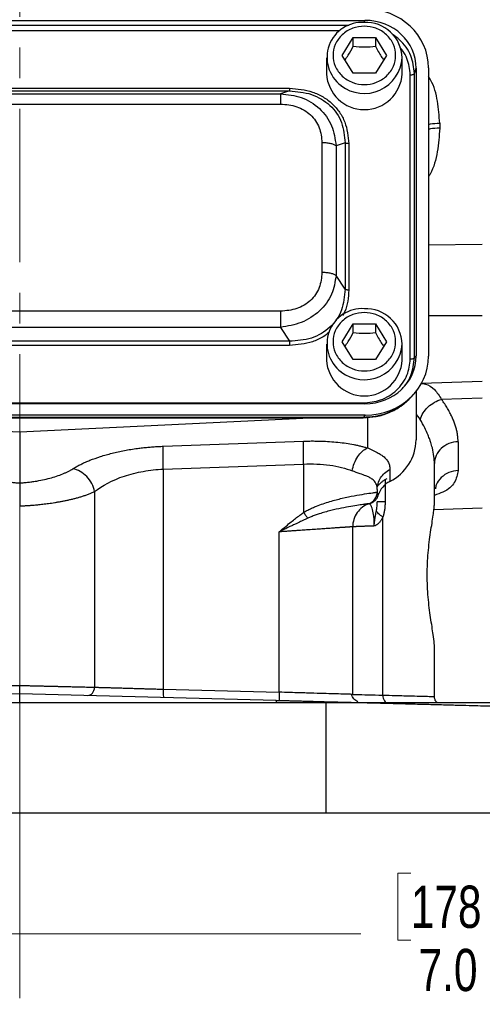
# Model space of a CAD drawing. Header units: inches. Extents: x 0.6 to 16.3, y 0.2 to 11.5.
# Tile 14 of 20: x 12.9 to 14.4, y 4.1 to 7.3. Entities that reach past the tile are written whole.
import ezdxf

# ---------------------------------------------------------------- set-up
doc = ezdxf.new("R2010")
doc.units = ezdxf.units.IN
doc.header["$MEASUREMENT"] = 0
doc.linetypes.add('CENTERX2', pattern=[0.8, 0.5, -0.1, 0.1, -0.1])
doc.styles.add('SLDTEXTSTYLE0', font='TXT', dxfattribs={"width": 0.75})
doc.dimstyles.new('SLDDIMSTYLE1', dxfattribs={"dimtxt": 0.137795, "dimasz": 0.14, "dimexe": 0, "dimexo": 0.0625, "dimgap": 0.034449, "dimtad": 0, "dimdec": 1, "dimlfac": 1.5, "dimrnd": 1e-09, "dimzin": 4, "dimdsep": 46, "dimtxsty": 'SLDTEXTSTYLE0', "dimblk1": 'CLOSED', "dimblk2": 'CLOSED', "dimsah": 1, "dimcen": 0.09, "dimadec": 0, "dimazin": 1, "dimtfac": 1, "dimtdec": 1, "dimtofl": 0, "dimtmove": 0, "dimatfit": 3, "dimldrblk": 'CLOSED', "dimfxl": 0, "dimfrac": 2, "dimtolj": 1, "dimtzin": 12, "dimarcsym": 0})

# ---------------------------------------------------------------- blocks, each defined once
blk = doc.blocks.new('_Closed')
at = {"color": 0, "linetype": 'ByBlock', "lineweight": -2}
for p, q in [((-1, 0.166667), (0, 0)), ((-1, 0.166667), (-1, -0.166667)), ((0, 0), (-1, -0.166667)), ((0, 0), (-1, 0))]:
    blk.add_line(p, q, dxfattribs=at)
blk = doc.blocks.new('_D_4')
at = {"color": 7, "linetype": 'Continuous', "lineweight": 0}
for p, q in [((10.5679, 4.7114), (10.5679, 4.3177)), ((15.2346, 4.7114), (15.2346, 4.3177)), ((14.1776, 4.5555), (14.1357, 4.5555)), ((14.1357, 4.5555), (14.1357, 4.3368)), ((14.4831, 4.5555), (14.5251, 4.5555)), ((14.5251, 4.5555), (14.5251, 4.3368)), ((10.5679, 4.3571), (14.0148, 4.3571)), ((14.1357, 4.3368), (14.1776, 4.3368)), ((14.5251, 4.3368), (14.4831, 4.3368)), ((15.2346, 4.3571), (14.6459, 4.3571))]:
    blk.add_line(p, q, dxfattribs=at)
at = {"color": 7, "linetype": 'Continuous', "lineweight": 18, "xscale": 0.14, "yscale": 0.14, "rotation": 180.0000000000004}
blk.add_blockref('_Closed', (10.5679, 4.3571), dxfattribs=at)
at = {"color": 7, "linetype": 'Continuous', "lineweight": 18, "xscale": 0.14, "yscale": 0.14}
blk.add_blockref('_Closed', (15.2346, 4.3571), dxfattribs=at)
at = {"color": 7, "linetype": 'Continuous', "lineweight": 18, "char_height": 0.1378, "attachment_point": 1, "style": 'SLDTEXTSTYLE0'}
for s, insert in [('178', (14.1776, 4.5144)), ('7.0', (14.2031, 4.3082))]:
    blk.add_mtext(s, dxfattribs=dict(at, insert=insert))

msp = doc.modelspace()

# ---------------------------------------------------------------- linework, layer by layer
at = {"color": 7, "linetype": 'CENTERX2', "lineweight": 18}
for p, q in [((12.9012, 4.1473), (12.9012, 10.8564)), ((12.9012, 5.7524), (12.9012, 4.1473))]:
    msp.add_line(p, q, dxfattribs=at)
at = {"color": 7, "linetype": 'Continuous', "lineweight": 25}
for p, q in [((11.7739, 7.3357), (14.0279, 7.3357)), ((13.9539, 7.2215), (13.9899, 7.2797)), ((13.9899, 7.2797), (14.0619, 7.2797)), ((13.9899, 7.2511), (13.9899, 7.2797)), ((14.0619, 7.2797), (14.0979, 7.2215)), ((14.0619, 7.2797), (14.0619, 7.2511)), ((13.9026, 7.2139), (13.9026, 7.1618)), ((13.9899, 7.1633), (13.9539, 7.2215)), ((14.0979, 7.2215), (14.0619, 7.1633)), ((14.1492, 7.1618), (14.1492, 7.2139)), ((14.0619, 7.1633), (13.9899, 7.1633)), ((14.1896, 7.1624), (14.1953, 7.1794)), ((14.1896, 6.2359), (14.1896, 7.1624)), ((14.1953, 7.1794), (14.1953, 6.2421)), ((14.2352, 7.1805), (14.2352, 6.241)), ((14.1758, 6.2317), (14.1758, 7.1583)), ((12.0202, 7.1143), (13.7816, 7.1143)), ((12.0202, 7.1055), (13.7816, 7.1055)), ((12.0493, 7.0964), (13.7525, 7.0964)), ((13.7816, 7.1055), (13.7525, 7.0964)), ((12.0493, 7.0628), (13.7525, 7.0628)), ((14.2718, 7.0006), (14.2718, 6.9842)), ((13.8876, 6.9367), (13.8876, 6.5135)), ((13.9628, 6.9362), (13.9338, 6.9271)), ((13.9628, 6.9362), (13.9628, 6.4588)), ((13.9338, 6.9271), (13.9338, 6.504)), ((13.975, 6.9337), (13.975, 6.4563)), ((13.9628, 6.4588), (13.9338, 6.504)), ((13.7525, 6.3874), (12.0493, 6.3874)), ((13.7525, 6.3347), (12.0493, 6.3347)), ((13.7525, 6.3347), (13.7816, 6.2896)), ((13.9539, 6.2879), (13.9899, 6.3462)), ((13.9899, 6.3462), (14.0619, 6.3462)), ((13.9899, 6.3175), (13.9899, 6.3462)), ((14.0619, 6.3462), (14.0979, 6.2879)), ((14.0619, 6.3462), (14.0619, 6.3175)), ((13.7816, 6.2896), (12.0202, 6.2896)), ((13.7816, 6.2758), (12.0202, 6.2758)), ((13.9026, 6.2803), (13.9026, 6.2282)), ((13.9899, 6.2297), (13.9539, 6.2879)), ((14.0979, 6.2879), (14.0619, 6.2297)), ((14.1492, 6.2282), (14.1492, 6.2803)), ((14.0619, 6.2297), (13.9899, 6.2297)), ((14.1896, 6.2359), (14.1953, 6.2421)), ((14.2125, 6.1525), (14.4109, 6.1594)), ((14.1788, 6.1076), (14.1864, 6.1159)), ((14.1946, 6.1255), (14.1946, 5.968)), ((14.4109, 6.1043), (14.2782, 6.0996)), ((14.0279, 6.0858), (11.7739, 6.0858)), ((11.7796, 6.0883), (14.0221, 6.0883)), ((14.0291, 6.0486), (11.7727, 6.0486)), ((14.0221, 6.041), (11.7796, 6.041)), ((11.7796, 6.04), (14.0221, 6.04)), ((11.954, 6.04), (12.9012, 5.9936)), ((12.9012, 5.9936), (13.8484, 6.04)), ((14.0291, 6.0486), (14.0221, 6.041)), ((12.9012, 5.9936), (12.9012, 5.8272)), ((13.3699, 5.9471), (13.8278, 5.9636)), ((14.3318, 5.9618), (14.3318, 5.8678)), ((13.3699, 5.8725), (13.8278, 5.889)), ((13.8278, 5.889), (13.8278, 5.7313)), ((14.2546, 5.7626), (14.2546, 5.8906)), ((13.3699, 5.8725), (13.3699, 5.1548)), ((14.109, 5.8712), (14.109, 5.8321)), ((13.1456, 5.799), (13.1456, 5.1613)), ((14.0679, 5.806), (14.0679, 5.7976)), ((14.0435, 5.7606), (14.0452, 5.7611)), ((14.0479, 5.7624), (14.0533, 5.7666)), ((14.0492, 5.7627), (14.0499, 5.7628)), ((14.0865, 5.1356), (14.0865, 5.7162)), ((14.2525, 5.7411), (14.4109, 5.7466)), ((13.9879, 5.138), (13.9879, 5.6844)), ((13.7478, 5.1449), (13.7478, 5.6679)), ((14.2546, 5.131), (14.2546, 5.2923)), ((12.0653, 5.1186), (12.9012, 5.1405)), ((12.9012, 5.1108), (12.9012, 5.1405)), ((12.9012, 5.1405), (13.7371, 5.1186)), ((13.3699, 5.1548), (13.7478, 5.1449)), ((13.9012, 5.1108), (11.9012, 5.1108)), ((13.9012, 4.7508), (13.9012, 5.1108)), ((15.2346, 5.1108), (13.9012, 5.1108)), ((13.9012, 4.7508), (11.9012, 4.7508)), ((15.2346, 4.7508), (13.9012, 4.7508))]:
    msp.add_line(p, q, dxfattribs=at)
at = {"color": 8, "linetype": 'Continuous', "lineweight": 25}
for p, q in [((14.0256, 7.329), (14.0279, 7.3357)), ((13.9749, 7.3187), (11.8268, 7.3187)), ((13.9462, 7.3017), (11.8556, 7.3017)), ((14.2352, 6.6037), (14.4109, 6.6056)), ((14.4109, 6.3721), (14.2352, 6.372)), ((14.0221, 6.0407), (14.0221, 6.041)), ((14.0366, 6.0415), (14.0366, 5.9415)), ((14.1946, 6.0504), (14.2084, 6.0339)), ((14.0936, 5.8376), (14.0936, 5.7655))]:
    msp.add_line(p, q, dxfattribs=at)
at = {"color": 7, "linetype": 'Continuous', "lineweight": 25}
for centre, radius, start, end in [((14.0186, 7.2148), 0.1145, 86.3243, 233.0494), ((14.031, 7.2108), 0.1183, 1.4731, 92.4617), ((14.0259, 7.1682), 0.1235, 182.9753, 357.0247), ((14.0186, 6.2812), 0.1145, 86.3243, 233.0494), ((14.031, 6.2773), 0.1183, 1.4731, 92.4617), ((14.0259, 6.2346), 0.1235, 182.9753, 357.0247), ((14.0402, 5.9703), 0.1543, 296.448, 359.1655), ((14.1433, 5.7644), 0.0759, 116.9064, 161.5208)]:
    msp.add_arc(centre, radius, start, end, dxfattribs=at)
at = {"color": 8, "linetype": 'Continuous', "lineweight": 25}
for centre in [(14.0255, 7.2214), (14.0255, 6.2879)]:
    msp.add_arc(centre, 0.124, 232.3344, 356.5053, dxfattribs=at)
at = {"color": 7, "linetype": 'Continuous', "lineweight": 25}
for centre, major_axis, start_param, end_param in [((14.0227, 7.1745), (0.2087, 0.0437), 6.091166, 7.631805), ((14.0227, 7.1745), (0.1694, 0.0355), 6.091166, 7.631805), ((14.0227, 6.247), (0.1694, -0.0355), 4.934566, 6.475204), ((14.0227, 6.247), (0.2087, -0.0437), 4.934566, 6.475204)]:
    msp.add_ellipse(centre, major_axis=major_axis, ratio=0.927683, start_param=start_param, end_param=end_param, dxfattribs=at)
for points, knots in [([(14.0259, 7.3167), (14.0387, 7.3155), (14.0585, 7.3135), (14.0822, 7.3016), (14.0985, 7.2894), (14.1118, 7.2741), (14.1241, 7.2519), (14.1304, 7.2215), (14.1241, 7.1911), (14.1118, 7.1689), (14.0985, 7.1537), (14.0822, 7.1413), (14.0585, 7.1298), (14.0259, 7.124), (13.9933, 7.1298), (13.9696, 7.1413), (13.9532, 7.1537), (13.94, 7.1689), (13.9277, 7.1911), (13.9214, 7.2215), (13.9277, 7.2519), (13.94, 7.2741), (13.9532, 7.2894), (13.9696, 7.3016), (13.9933, 7.3135), (14.0131, 7.3155), (14.0259, 7.3167)], [0, 0, 0, 0, 0.0598642, 0.0920902, 0.125, 0.1579098, 0.1901358, 0.25, 0.3098642, 0.3420902, 0.375, 0.4079098, 0.4401358, 0.5, 0.5598642, 0.5920902, 0.625, 0.6579098, 0.6901358, 0.75, 0.8098642, 0.8420902, 0.875, 0.9079098, 0.9401358, 1, 1, 1, 1]), ([(13.963, 7.2067), (13.9664, 7.2117), (13.9754, 7.2249), (13.9843, 7.241), (13.9899, 7.2511)], [0, 0, 0, 0, 0.376375, 1, 1, 1, 1]), ([(13.9899, 7.2511), (14.0028, 7.25), (14.0268, 7.2481), (14.0508, 7.2501), (14.0619, 7.2511)], [0, 0, 0, 0, 0.534747, 1, 1, 1, 1]), ([(14.0619, 7.2511), (14.0683, 7.2395), (14.0773, 7.2234), (14.0862, 7.2103), (14.0887, 7.2066)], [0, 0, 0, 0, 0.718831, 1, 1, 1, 1]), ([(13.7525, 7.0964), (13.7756, 7.0939), (13.8223, 7.0888), (13.8822, 7.051), (13.9235, 6.9944), (13.9304, 6.9494), (13.9338, 6.9271)], [0, 0, 0, 0, 0.247517, 0.5, 0.752483, 1, 1, 1, 1]), ([(13.7816, 7.1143), (13.8073, 7.1121), (13.8459, 7.1089), (13.8919, 7.0871), (13.922, 7.0648), (13.9459, 7.0367), (13.9692, 6.9937), (13.9727, 6.9577), (13.975, 6.9337)], [0, 0, 0, 0, 0.250072, 0.375279, 0.5, 0.624721, 0.749928, 1, 1, 1, 1]), ([(13.7816, 7.1055), (13.8059, 7.1036), (13.8425, 7.1007), (13.8861, 7.0803), (13.9143, 7.0594), (13.9366, 7.0331), (13.9583, 6.9927), (13.961, 6.9588), (13.9628, 6.9362)], [0, 0, 0, 0, 0.251011, 0.3773902, 0.5, 0.6226133, 0.748989, 1, 1, 1, 1]), ([(13.7525, 7.0628), (13.7705, 7.0613), (13.7975, 7.059), (13.8296, 7.0438), (13.8506, 7.0282), (13.8673, 7.0087), (13.8836, 6.9787), (13.886, 6.9534), (13.8876, 6.9367)], [0, 0, 0, 0, 0.250062, 0.37621, 0.5, 0.623853, 0.749938, 1, 1, 1, 1]), ([(13.8876, 6.5135), (13.886, 6.4968), (13.8836, 6.4716), (13.8673, 6.4415), (13.8506, 6.422), (13.8296, 6.4064), (13.7975, 6.3912), (13.7705, 6.3889), (13.7525, 6.3874)], [0, 0, 0, 0, 0.2500616, 0.3762105, 0.5, 0.6238529, 0.7499384, 1, 1, 1, 1]), ([(13.9338, 6.504), (13.9304, 6.4831), (13.9235, 6.4409), (13.8822, 6.3856), (13.8223, 6.3465), (13.7756, 6.3386), (13.7525, 6.3347)], [0, 0, 0, 0, 0.247517, 0.5, 0.752483, 1, 1, 1, 1]), ([(13.9628, 6.4588), (13.961, 6.4359), (13.9583, 6.4014), (13.9366, 6.3606), (13.9143, 6.3343), (13.8861, 6.3135), (13.8425, 6.2934), (13.8059, 6.2911), (13.7816, 6.2896)], [0, 0, 0, 0, 0.251011, 0.37739, 0.5, 0.622613, 0.748989, 1, 1, 1, 1]), ([(14.0259, 6.3832), (14.0387, 6.3819), (14.0585, 6.3799), (14.0822, 6.3681), (14.0985, 6.3558), (14.1118, 6.3405), (14.1241, 6.3184), (14.1304, 6.2879), (14.1241, 6.2575), (14.1118, 6.2354), (14.0985, 6.2201), (14.0822, 6.2078), (14.0585, 6.1963), (14.0259, 6.1904), (13.9933, 6.1963), (13.9696, 6.2078), (13.9532, 6.2201), (13.94, 6.2354), (13.9277, 6.2575), (13.9214, 6.2879), (13.9277, 6.3184), (13.94, 6.3405), (13.9532, 6.3558), (13.9696, 6.3681), (13.9933, 6.3799), (14.0131, 6.3819), (14.0259, 6.3832)], [0, 0, 0, 0, 0.0598642, 0.0920902, 0.125, 0.1579098, 0.1901358, 0.25, 0.3098642, 0.3420902, 0.375, 0.4079098, 0.4401358, 0.5, 0.5598642, 0.5920902, 0.625, 0.6579098, 0.6901358, 0.75, 0.8098642, 0.8420902, 0.875, 0.9079098, 0.9401358, 1, 1, 1, 1]), ([(13.963, 6.2731), (13.9664, 6.2781), (13.9754, 6.2913), (13.9843, 6.3074), (13.9899, 6.3175)], [0, 0, 0, 0, 0.376375, 1, 1, 1, 1]), ([(13.9899, 6.3175), (14.0028, 6.3164), (14.0268, 6.3145), (14.0508, 6.3165), (14.0619, 6.3175)], [0, 0, 0, 0, 0.534747, 1, 1, 1, 1]), ([(14.0619, 6.3175), (14.0683, 6.3059), (14.0773, 6.2898), (14.0862, 6.2767), (14.0887, 6.2731)], [0, 0, 0, 0, 0.718831, 1, 1, 1, 1]), ([(14.0221, 6.0883), (14.0416, 6.0902), (14.0715, 6.0931), (14.1073, 6.1109), (14.1319, 6.1293), (14.1516, 6.1522), (14.1707, 6.1857), (14.1737, 6.2135), (14.1758, 6.2317)], [0, 0, 0, 0, 0.240853, 0.369278, 0.5, 0.630722, 0.759147, 1, 1, 1, 1]), ([(14.0221, 6.0401), (14.0363, 6.0409), (14.0652, 6.0424), (14.1073, 6.0556), (14.1469, 6.0767), (14.1682, 6.0974), (14.1789, 6.1077)], [0, 0, 0, 0, 0.2405151, 0.4892686, 0.7432389, 1, 1, 1, 1]), ([(14.1747, 6.1044), (14.1724, 6.1016), (14.1615, 6.0887), (14.1358, 6.0708), (14.1, 6.0532), (14.0613, 6.0427), (14.0354, 6.0415), (14.0221, 6.041)], [0, 0, 0, 0, 0.064698, 0.305184, 0.549257, 0.769699, 1, 1, 1, 1]), ([(14.3318, 5.9618), (14.3317, 5.9637), (14.3317, 5.9675), (14.3313, 5.9733), (14.3308, 5.9791), (14.33, 5.985), (14.3289, 5.991), (14.3277, 5.9971), (14.3262, 6.0032), (14.3245, 6.0094), (14.3225, 6.0156), (14.3203, 6.0219), (14.317, 6.0308), (14.3121, 6.0422), (14.3052, 6.0563), (14.2972, 6.0706), (14.2883, 6.085), (14.2816, 6.0947), (14.2782, 6.0996)], [0, 0, 0, 0, 0.044872, 0.089802, 0.134805, 0.179897, 0.225092, 0.270405, 0.315851, 0.361445, 0.407202, 0.453134, 0.499258, 0.598781, 0.698481, 0.798493, 0.898955, 1, 1, 1, 1]), ([(14.2546, 5.8906), (14.2546, 5.8982), (14.2541, 5.906), (14.2519, 5.9231), (14.2502, 5.9324), (14.2463, 5.9478), (14.2446, 5.9537), (14.2416, 5.9627), (14.2406, 5.9658), (14.2378, 5.9737), (14.2359, 5.9785), (14.2306, 5.9913), (14.2269, 5.9993), (14.2185, 6.0161), (14.2136, 6.025), (14.2084, 6.0339)], [0, 0, 0, 0, 0.19263, 0.19263, 0.412778, 0.412778, 0.550371, 0.550371, 0.619167, 0.619167, 0.729241, 0.729241, 0.90536, 0.90536, 1.100742, 1.100742, 1.100742, 1.100742]), ([(13.0748, 5.8735), (13.0765, 5.8746), (13.0801, 5.8769), (13.0856, 5.8801), (13.0914, 5.8833), (13.0974, 5.8864), (13.1035, 5.8895), (13.1099, 5.8925), (13.1165, 5.8955), (13.1232, 5.8984), (13.1386, 5.9047), (13.1641, 5.9138), (13.2021, 5.9245), (13.2426, 5.9334), (13.2765, 5.9389), (13.3022, 5.9421), (13.319, 5.9439), (13.3359, 5.9453), (13.3529, 5.9464), (13.3643, 5.9469), (13.3699, 5.9471)], [0, 0, 0, 0, 0.028289, 0.056454, 0.084517, 0.112498, 0.140419, 0.1683, 0.196164, 0.224031, 0.251922, 0.380516, 0.507964, 0.634252, 0.759589, 0.80795, 0.85603, 0.90397, 0.951912, 1, 1, 1, 1]), ([(13.3699, 5.8725), (13.3697, 5.8806), (13.3694, 5.8886), (13.3691, 5.9039), (13.3691, 5.9112), (13.3691, 5.9244), (13.3691, 5.9303), (13.3694, 5.9402), (13.3697, 5.9442), (13.3699, 5.9471)], [0, 0, 0, 0, 0.25, 0.25, 0.5, 0.5, 0.75, 0.75, 1, 1, 1, 1]), ([(13.8278, 5.889), (13.8272, 5.9051), (13.8266, 5.9371), (13.8272, 5.9579), (13.8278, 5.9636), (13.8278, 5.9636), (13.8278, 5.9636), (13.8278, 5.9636)], [-0.000053, -0.000053, -0.000053, -0.000053, 0.499928, 0.999928, 0.999928, 0.999928, 0.999981, 0.999981, 0.999981, 0.999981]), ([(13.8278, 5.9636), (13.8305, 5.9637), (13.836, 5.9639), (13.8442, 5.9641), (13.8523, 5.9642), (13.8604, 5.9642), (13.8685, 5.9641), (13.8766, 5.964), (13.8914, 5.9636), (13.9128, 5.9626), (13.9401, 5.9602), (13.9665, 5.9569), (13.9874, 5.9533), (14.0033, 5.9501), (14.0148, 5.9475), (14.026, 5.9446), (14.0331, 5.9426), (14.0366, 5.9415)], [0, 0, 0, 0, 0.035271, 0.070479, 0.105646, 0.140798, 0.175958, 0.211153, 0.246405, 0.371541, 0.497004, 0.622805, 0.749179, 0.811662, 0.87421, 0.936948, 1, 1, 1, 1]), ([(14.0366, 5.9415), (14.0383, 5.9408), (14.0415, 5.9392), (14.0463, 5.9371), (14.0508, 5.9349), (14.0552, 5.9328), (14.0595, 5.9308), (14.0636, 5.9288), (14.0709, 5.925), (14.0806, 5.9195), (14.0894, 5.9131), (14.0956, 5.9073), (14.0998, 5.9023), (14.1032, 5.8969), (14.1058, 5.8912), (14.1076, 5.885), (14.1088, 5.8784), (14.1089, 5.8736), (14.109, 5.8712)], [0, 0, 0, 0, 0.032741, 0.065579, 0.09853, 0.13161, 0.164836, 0.198221, 0.231783, 0.354083, 0.477148, 0.550878, 0.624687, 0.698724, 0.773132, 0.848055, 0.923632, 1, 1, 1, 1]), ([(13.8278, 5.889), (13.8571, 5.8904), (13.886, 5.8892), (13.94, 5.8817), (13.965, 5.8754), (13.9865, 5.8669)], [0, 0, 0, 0, 0.5, 0.5, 1, 1, 1, 1]), ([(12.7277, 5.8735), (12.729, 5.8727), (12.7317, 5.871), (12.7361, 5.8685), (12.7406, 5.8661), (12.7452, 5.8637), (12.7501, 5.8614), (12.7552, 5.8591), (12.7649, 5.855), (12.7802, 5.8493), (12.8024, 5.8427), (12.826, 5.8371), (12.8467, 5.8333), (12.8634, 5.8309), (12.8759, 5.8294), (12.8885, 5.8281), (12.897, 5.8275), (12.9012, 5.8272)], [0, 0, 0, 0, 0.036355, 0.072536, 0.108581, 0.144528, 0.180418, 0.216288, 0.252179, 0.380435, 0.507655, 0.633754, 0.758949, 0.81951, 0.879713, 0.939796, 1, 1, 1, 1]), ([(12.9012, 5.8272), (12.9036, 5.8274), (12.9085, 5.8277), (12.9157, 5.8283), (12.9229, 5.829), (12.9301, 5.8298), (12.9372, 5.8307), (12.9443, 5.8316), (12.9575, 5.8336), (12.9764, 5.8371), (13.0001, 5.8427), (13.0222, 5.8493), (13.0389, 5.8555), (13.0511, 5.8608), (13.0596, 5.8649), (13.0676, 5.8691), (13.0724, 5.8721), (13.0748, 5.8735)], [0, 0, 0, 0, 0.034419, 0.06877, 0.103098, 0.137448, 0.171865, 0.206393, 0.241076, 0.366207, 0.49237, 0.619527, 0.747844, 0.810609, 0.873416, 0.936477, 1, 1, 1, 1]), ([(13.1456, 5.799), (13.1422, 5.8168), (13.1237, 5.8523), (13.0909, 5.8708), (13.0748, 5.8735), (13.0748, 5.8735), (13.0748, 5.8735), (13.0748, 5.8735)], [0.000019, 0.000019, 0.000019, 0.000019, 0.5, 1, 1, 1, 1.000128, 1.000128, 1.000128, 1.000128]), ([(13.1456, 5.799), (13.1698, 5.8192), (13.2037, 5.8368), (13.2624, 5.8561), (13.2832, 5.8613), (13.3261, 5.869), (13.3481, 5.8715), (13.3699, 5.8725)], [0, 0, 0, 0, 0.5, 0.5, 0.75, 0.75, 1, 1, 1, 1]), ([(14.0679, 5.806), (14.0679, 5.8119), (14.0671, 5.8172), (14.0635, 5.8274), (14.0604, 5.832), (14.0536, 5.8385), (14.0505, 5.8407), (14.0453, 5.8438), (14.0434, 5.8448), (14.0383, 5.8473), (14.0349, 5.8488), (14.0255, 5.8527), (14.019, 5.855), (14.0041, 5.8603), (13.9956, 5.8634), (13.9865, 5.8669)], [0, 0, 0, 0, 0.18732, 0.18732, 0.401399, 0.401399, 0.535199, 0.535199, 0.602099, 0.602099, 0.709138, 0.709138, 0.880402, 0.880402, 1.070397, 1.070397, 1.070397, 1.070397]), ([(14.0679, 5.806), (14.0679, 5.8192), (14.0717, 5.8324), (14.0861, 5.8552), (14.0966, 5.8648), (14.109, 5.8712)], [0, 0, 0, 0, 0.5, 0.5, 1, 1, 1, 1]), ([(12.9012, 5.8272), (12.9012, 5.8267), (12.9012, 5.8256), (12.9012, 5.8231), (12.9012, 5.8194), (12.9012, 5.8142), (12.9012, 5.807), (12.9012, 5.7983), (12.9012, 5.7886), (12.9012, 5.7791), (12.9012, 5.7698), (12.9012, 5.7609), (12.9012, 5.7552), (12.9012, 5.7524)], [0, 0, 0, 0, 0.0404246, 0.0980213, 0.1727931, 0.2647285, 0.3737686, 0.4998256, 0.6134514, 0.7203215, 0.8203939, 0.9136201, 1, 1, 1, 1]), ([(14.0992, 5.8412), (14.0978, 5.8404), (14.0948, 5.8389), (14.0905, 5.8362), (14.0864, 5.8334), (14.0825, 5.8304), (14.0788, 5.8272), (14.0752, 5.8238), (14.0718, 5.8203), (14.0696, 5.8178), (14.0686, 5.8165)], [0, 0, 0, 0, 0.126147, 0.251314, 0.375822, 0.5, 0.624178, 0.748686, 0.873853, 1, 1, 1, 1]), ([(12.9012, 5.7524), (12.9022, 5.7524), (12.9042, 5.7525), (12.9076, 5.7527), (12.9115, 5.7528), (12.9158, 5.7531), (12.9207, 5.7533), (12.9261, 5.7537), (12.932, 5.7541), (12.9383, 5.7545), (12.9452, 5.7551), (12.9525, 5.7557), (12.9603, 5.7564), (12.9685, 5.7573), (12.9772, 5.7583), (12.9863, 5.7594), (12.9958, 5.7606), (13.0056, 5.762), (13.0158, 5.7635), (13.0263, 5.7653), (13.037, 5.7672), (13.048, 5.7693), (13.0591, 5.7717), (13.0704, 5.7742), (13.0817, 5.777), (13.0929, 5.7801), (13.104, 5.7833), (13.115, 5.7869), (13.1257, 5.7907), (13.136, 5.7947), (13.1424, 5.7975), (13.1456, 5.799)], [0, 0, 0, 0, 0.009735, 0.021204, 0.034407, 0.049346, 0.066021, 0.084436, 0.104592, 0.126493, 0.150145, 0.175553, 0.202724, 0.231654, 0.262349, 0.294814, 0.329058, 0.365088, 0.402912, 0.442537, 0.483973, 0.527228, 0.57231, 0.619232, 0.668005, 0.718643, 0.77115, 0.825534, 0.881801, 0.939955, 1, 1, 1, 1]), ([(13.8278, 5.7313), (13.8296, 5.7324), (13.8332, 5.7345), (13.8388, 5.7375), (13.8446, 5.7405), (13.8507, 5.7435), (13.8569, 5.7463), (13.8634, 5.7491), (13.8748, 5.7538), (13.8917, 5.7601), (13.9201, 5.769), (13.9554, 5.7781), (13.9944, 5.7861), (14.0289, 5.792), (14.0478, 5.7947), (14.0569, 5.796), (14.0605, 5.7965), (14.0635, 5.7969), (14.0658, 5.7972), (14.0673, 5.7974), (14.0677, 5.7975), (14.0678, 5.7975)], [0, 0, 0, 0, 0.0159986, 0.0324433, 0.0493456, 0.0667164, 0.0845656, 0.1029024, 0.1217352, 0.1819284, 0.2455979, 0.365276, 0.4965507, 0.6337059, 0.7842636, 0.8185803, 0.8535502, 0.8891753, 0.9254575, 0.9623985, 1, 1, 1, 1]), ([(14.0412, 5.7598), (14.049, 5.7626), (14.0558, 5.7678), (14.0653, 5.7812), (14.0679, 5.7894), (14.0679, 5.7976)], [0, 0, 0, 0, 0.5, 0.5, 1, 1, 1, 1]), ([(14.0479, 5.7621), (14.0487, 5.7624), (14.0503, 5.763), (14.0526, 5.7641), (14.0549, 5.7654), (14.0572, 5.7669), (14.0594, 5.7687), (14.0615, 5.7706), (14.0638, 5.773), (14.0662, 5.7762), (14.0683, 5.7799), (14.0701, 5.784), (14.0709, 5.7869), (14.0713, 5.7884)], [0, 0, 0, 0, 0.064936, 0.131057, 0.198927, 0.269069, 0.341956, 0.418018, 0.497651, 0.61622, 0.748555, 0.858275, 1, 1, 1, 1]), ([(14.0678, 5.7975), (14.0678, 5.7975), (14.0678, 5.7975), (14.0679, 5.7975), (14.0679, 5.7976), (14.0679, 5.7976), (14.0679, 5.7976), (14.0679, 5.7976), (14.0679, 5.7976), (14.0679, 5.7976)], [-0.01597476, -0.01597476, -0.01597476, -0.01597476, -0.01030372, -0.01030372, -0.0051918, -0.0051918, -0.00199684, -0.00199684, 0, 0, 0, 0]), ([(14.0679, 5.7976), (14.0679, 5.7969), (14.0679, 5.7957), (14.0683, 5.7941), (14.0687, 5.7925), (14.0694, 5.7911), (14.0702, 5.7897), (14.071, 5.7889), (14.0713, 5.7884)], [0, 0, 0, 0, 0.180053, 0.354744, 0.524078, 0.68806, 0.846699, 1, 1, 1, 1]), ([(14.0412, 5.7598), (14.0412, 5.7598), (14.0411, 5.7597), (14.0406, 5.7597), (14.0399, 5.7595), (14.0389, 5.7594), (14.0377, 5.7592), (14.0363, 5.759), (14.0346, 5.7588), (14.0327, 5.7586), (14.0305, 5.7583), (14.0281, 5.7579), (14.0215, 5.757), (14.0079, 5.7551), (13.9827, 5.7511), (13.9521, 5.7455), (13.9226, 5.739), (13.8978, 5.7325), (13.8805, 5.7274), (13.8655, 5.7223), (13.8528, 5.7175), (13.8448, 5.714), (13.841, 5.7123)], [0, 0, 0, 0, 0.022326, 0.044729, 0.067208, 0.089758, 0.112379, 0.135066, 0.157817, 0.180628, 0.203498, 0.226423, 0.2494, 0.375392, 0.500217, 0.627998, 0.752301, 0.817108, 0.877473, 0.921724, 0.962519, 1, 1, 1, 1]), ([(14.0412, 5.7598), (14.0335, 5.7571), (14.0262, 5.7532), (14.0131, 5.7433), (14.0073, 5.7373), (13.9978, 5.7239), (13.9941, 5.7165), (13.9892, 5.7008), (13.9879, 5.6926), (13.9879, 5.6844)], [0, 0, 0, 0, 0.25, 0.25, 0.5, 0.5, 0.75, 0.75, 1, 1, 1, 1]), ([(14.0412, 5.7598), (14.0412, 5.7598), (14.0412, 5.7598), (14.0412, 5.7598), (14.0412, 5.7598), (14.0412, 5.7598), (14.0412, 5.7598), (14.0412, 5.7598), (14.0412, 5.7598), (14.0412, 5.7598)], [-0.01597476, -0.01597476, -0.01597476, -0.01597476, -0.01397791, -0.01397791, -0.01078296, -0.01078296, -0.00567104, -0.00567104, 0, 0, 0, 0]), ([(14.0583, 5.6871), (14.0584, 5.6975), (14.0579, 5.7079), (14.0561, 5.7268), (14.0546, 5.7346), (14.0518, 5.7442), (14.0507, 5.747), (14.0491, 5.7505), (14.0485, 5.7516), (14.0471, 5.7539), (14.0463, 5.7551), (14.0443, 5.7574), (14.0433, 5.7583), (14.0417, 5.7596), (14.0412, 5.7598), (14.0412, 5.7598)], [-1.021831, -1.021831, -1.021831, -1.021831, -0.840456, -0.840456, -0.676963, -0.676963, -0.57478, -0.57478, -0.510915, -0.510915, -0.383187, -0.383187, -0.17882, -0.17882, 0, 0, 0, 0]), ([(14.0468, 5.7622), (14.0467, 5.7622), (14.0465, 5.7621), (14.0473, 5.7623), (14.0475, 5.7623)], [0, 0, 0, 0, 0.752065, 1, 1, 1, 1]), ([(14.0651, 5.7366), (14.0655, 5.7387), (14.0663, 5.7439), (14.0672, 5.7513), (14.0678, 5.7588), (14.0679, 5.7632), (14.0679, 5.7655)], [0, 0, 0, 0, 0.21957, 0.520526, 0.755609, 1, 1, 1, 1]), ([(14.0936, 5.7655), (14.0855, 5.7655), (14.079, 5.7655), (14.0702, 5.7655), (14.0679, 5.7655), (14.0679, 5.7655)], [0, 0, 0, 0, 0.5, 0.5, 1, 1, 1, 1]), ([(14.0936, 5.7655), (14.0936, 5.7636), (14.0936, 5.7597), (14.0933, 5.754), (14.0929, 5.7483), (14.0923, 5.7427), (14.0915, 5.7372), (14.0905, 5.7318), (14.0894, 5.7265), (14.088, 5.7213), (14.087, 5.7179), (14.0865, 5.7162)], [0, 0, 0, 0, 0.1153681, 0.2291783, 0.3416326, 0.4529402, 0.563317, 0.6729843, 0.7821679, 0.8910964, 1, 1, 1, 1]), ([(14.2546, 5.2923), (14.2545, 5.2935), (14.2545, 5.2959), (14.2544, 5.2998), (14.2541, 5.3038), (14.2537, 5.3081), (14.2533, 5.3126), (14.2527, 5.3174), (14.2521, 5.3223), (14.2514, 5.3274), (14.2498, 5.339), (14.2468, 5.3584), (14.2422, 5.3879), (14.2377, 5.4202), (14.234, 5.4547), (14.2316, 5.4907), (14.2307, 5.5275), (14.2316, 5.5643), (14.234, 5.6002), (14.2377, 5.6347), (14.2422, 5.667), (14.2468, 5.6965), (14.25, 5.7175), (14.252, 5.7317), (14.2531, 5.7405), (14.2539, 5.7486), (14.2544, 5.7561), (14.2545, 5.7604), (14.2546, 5.7626)], [0, 0, 0, 0, 0.014042, 0.028047, 0.042027, 0.055995, 0.069966, 0.083952, 0.097967, 0.112024, 0.126136, 0.188817, 0.251292, 0.313882, 0.375847, 0.438108, 0.500006, 0.561892, 0.624166, 0.686128, 0.748721, 0.811194, 0.873877, 0.899235, 0.924449, 0.949596, 0.974754, 1, 1, 1, 1]), ([(13.7478, 5.6679), (13.7554, 5.6742), (13.7685, 5.6851), (13.7864, 5.6997), (13.8012, 5.7115), (13.8147, 5.7218), (13.8236, 5.7282), (13.8278, 5.7313)], [0, 0, 0, 0, 0.290659, 0.500089, 0.679201, 0.845819, 1, 1, 1, 1]), ([(14.0583, 5.6871), (14.0583, 5.6884), (14.0583, 5.6907), (14.0584, 5.6937), (14.0586, 5.6963), (14.0588, 5.699), (14.0593, 5.703), (14.0602, 5.7093), (14.0617, 5.7178), (14.0631, 5.7257), (14.0643, 5.7321), (14.0648, 5.735), (14.0651, 5.7366)], [0, 0, 0, 0, 0.074102, 0.135802, 0.174475, 0.226093, 0.295386, 0.416567, 0.597539, 0.813364, 0.901535, 1, 1, 1, 1]), ([(14.0865, 5.7162), (14.0858, 5.7148), (14.0844, 5.7121), (14.0821, 5.7083), (14.0798, 5.7047), (14.0773, 5.7014), (14.0744, 5.698), (14.071, 5.6945), (14.0677, 5.6917), (14.065, 5.6898), (14.063, 5.6887), (14.0612, 5.6878), (14.0597, 5.6873), (14.0587, 5.6872), (14.0583, 5.6871)], [0, 0, 0, 0, 0.097246, 0.192681, 0.286643, 0.379489, 0.471589, 0.601887, 0.72615, 0.794948, 0.860233, 0.914951, 0.961394, 1, 1, 1, 1]), ([(13.841, 5.7122), (13.8356, 5.7098), (13.8302, 5.7073), (13.8199, 5.7025), (13.815, 5.7002), (13.807, 5.6964), (13.8039, 5.6949), (13.7988, 5.6925), (13.7969, 5.6915), (13.791, 5.6887), (13.7871, 5.6869), (13.777, 5.682), (13.7707, 5.6789), (13.7589, 5.6732), (13.7533, 5.6705), (13.7478, 5.6679)], [0, 0, 0, 0, 0.0681316, 0.0681316, 0.1459963, 0.1459963, 0.1946617, 0.1946617, 0.2189944, 0.2189944, 0.2579267, 0.2579267, 0.3202185, 0.3202185, 0.3893234, 0.3893234, 0.3893234, 0.3893234]), ([(13.9879, 5.6844), (13.9879, 5.6844), (13.9878, 5.6844), (13.9874, 5.6844), (13.9867, 5.6843), (13.9857, 5.6843), (13.9845, 5.6842), (13.9829, 5.6841), (13.9811, 5.6839), (13.9789, 5.6838), (13.9765, 5.6836), (13.9738, 5.6834), (13.9708, 5.6832), (13.9675, 5.683), (13.9639, 5.6827), (13.96, 5.6825), (13.9558, 5.6822), (13.9513, 5.6819), (13.9465, 5.6816), (13.9414, 5.6812), (13.9361, 5.6808), (13.9305, 5.6805), (13.9245, 5.6801), (13.9152, 5.6794), (13.9016, 5.6785), (13.8825, 5.6771), (13.861, 5.6757), (13.8424, 5.6744), (13.8275, 5.6734), (13.8169, 5.6726), (13.8053, 5.6718), (13.7925, 5.6709), (13.7786, 5.67), (13.7636, 5.669), (13.7532, 5.6682), (13.7478, 5.6679)], [0, 0, 0, 0, 0.0215992, 0.0433037, 0.0651136, 0.0870291, 0.1090503, 0.1311773, 0.1534101, 0.175749, 0.1981941, 0.2207453, 0.2434029, 0.266167, 0.2890376, 0.3120149, 0.3350989, 0.3582898, 0.3815876, 0.4049925, 0.4285046, 0.4521239, 0.4758505, 0.4996846, 0.5599798, 0.6233089, 0.6896725, 0.7590712, 0.7859663, 0.8153693, 0.8472802, 0.8816988, 0.918625, 0.9580588, 1, 1, 1, 1]), ([(14.0583, 5.6871), (14.0564, 5.687), (14.0525, 5.6869), (14.047, 5.6867), (14.0417, 5.6865), (14.0367, 5.6863), (14.0319, 5.6861), (14.0273, 5.6859), (14.023, 5.6858), (14.019, 5.6856), (14.0152, 5.6855), (14.0116, 5.6853), (14.0083, 5.6852), (14.0052, 5.6851), (14.0024, 5.685), (13.9999, 5.6849), (13.9976, 5.6848), (13.9955, 5.6847), (13.9937, 5.6846), (13.9921, 5.6846), (13.9908, 5.6845), (13.9897, 5.6845), (13.9889, 5.6845), (13.9883, 5.6844), (13.988, 5.6844), (13.9879, 5.6844), (13.9879, 5.6844)], [0, 0, 0, 0, 0.043428, 0.086702, 0.129823, 0.172791, 0.215605, 0.258267, 0.300774, 0.343129, 0.38533, 0.427378, 0.469274, 0.511016, 0.552605, 0.594041, 0.635324, 0.676455, 0.717432, 0.758257, 0.798929, 0.839448, 0.879815, 0.920029, 0.960091, 1, 1, 1, 1]), ([(12.6568, 5.1613), (12.6585, 5.1614), (12.6618, 5.1614), (12.6671, 5.1616), (12.6726, 5.1617), (12.6785, 5.1618), (12.6846, 5.162), (12.6911, 5.1621), (12.6978, 5.1623), (12.7049, 5.1625), (12.7122, 5.1626), (12.7199, 5.1628), (12.7278, 5.163), (12.7361, 5.1632), (12.7446, 5.1634), (12.7534, 5.1636), (12.7622, 5.1638), (12.771, 5.164), (12.78, 5.1643), (12.7899, 5.1645), (12.8007, 5.1647), (12.8123, 5.165), (12.8249, 5.1653), (12.8385, 5.1656), (12.8529, 5.166), (12.8682, 5.1664), (12.8844, 5.1667), (12.8955, 5.167), (12.9012, 5.1671)], [0, 0, 0, 0, 0.0305153, 0.061433, 0.0927531, 0.1244757, 0.1566006, 0.189128, 0.2220578, 0.2553901, 0.2891248, 0.323262, 0.3578016, 0.3927437, 0.4280883, 0.4638354, 0.499985, 0.531891, 0.5665072, 0.6038335, 0.6438699, 0.6866162, 0.7320725, 0.7802387, 0.8311146, 0.8847002, 0.9409954, 1, 1, 1, 1]), ([(12.9012, 5.1671), (12.9042, 5.1671), (12.9102, 5.1669), (12.919, 5.1667), (12.9276, 5.1665), (12.9359, 5.1663), (12.944, 5.1661), (12.9518, 5.1659), (12.9594, 5.1658), (12.9668, 5.1656), (12.9739, 5.1654), (12.9807, 5.1653), (12.9873, 5.1651), (12.9937, 5.1649), (12.9998, 5.1648), (13.0056, 5.1647), (13.0112, 5.1645), (13.0166, 5.1644), (13.0217, 5.1643), (13.0266, 5.1642), (13.0312, 5.164), (13.0357, 5.1639), (13.0443, 5.1637), (13.0567, 5.1634), (13.0726, 5.1631), (13.0874, 5.1627), (13.1011, 5.1624), (13.1138, 5.1621), (13.1255, 5.1618), (13.1361, 5.1615), (13.1425, 5.1614), (13.1456, 5.1613)], [0, 0, 0, 0, 0.031249, 0.061754, 0.091515, 0.120533, 0.148807, 0.176337, 0.203124, 0.229168, 0.254467, 0.279024, 0.302836, 0.325905, 0.34823, 0.369811, 0.390649, 0.410744, 0.430094, 0.448701, 0.466565, 0.483684, 0.50006, 0.567502, 0.63353, 0.698144, 0.761344, 0.823129, 0.8835, 0.942457, 1, 1, 1, 1]), ([(12.9012, 5.1405), (12.9012, 5.1405), (12.9012, 5.1405), (12.9012, 5.141), (12.9012, 5.1417), (12.9012, 5.1427), (12.9012, 5.1442), (12.9012, 5.1461), (12.9012, 5.1484), (12.9012, 5.1513), (12.9012, 5.1547), (12.9012, 5.1585), (12.9012, 5.1627), (12.9012, 5.1656), (12.9012, 5.1671)], [0, 0, 0, 0, 0.0585, 0.121528, 0.1891094, 0.261228, 0.337827, 0.4188356, 0.5042355, 0.5941624, 0.6887641, 0.7880162, 0.8917847, 1, 1, 1, 1]), ([(13.1227, 5.1347), (13.1286, 5.1345), (13.1345, 5.1374), (13.1429, 5.1472), (13.1454, 5.1543), (13.1455, 5.1613)], [0, 0, 0, 0, 0.5, 0.5, 1, 1, 1, 1]), ([(13.1456, 5.1613), (13.1471, 5.1613), (13.1501, 5.1612), (13.1549, 5.1611), (13.1599, 5.1609), (13.1653, 5.1607), (13.1709, 5.1606), (13.1768, 5.1604), (13.183, 5.1602), (13.1895, 5.16), (13.1962, 5.1599), (13.2033, 5.1596), (13.2106, 5.1594), (13.2183, 5.1592), (13.2262, 5.159), (13.2344, 5.1588), (13.2422, 5.1585), (13.2498, 5.1583), (13.2574, 5.1581), (13.266, 5.1578), (13.2755, 5.1576), (13.286, 5.1572), (13.2976, 5.1569), (13.3101, 5.1565), (13.3237, 5.1562), (13.3383, 5.1557), (13.3538, 5.1553), (13.3645, 5.155), (13.3699, 5.1548)], [0, 0, 0, 0, 0.030284, 0.061002, 0.092157, 0.123747, 0.155772, 0.188232, 0.221128, 0.25446, 0.288227, 0.322429, 0.357067, 0.392141, 0.42765, 0.463595, 0.499975, 0.528342, 0.560127, 0.595331, 0.633953, 0.675992, 0.72145, 0.770325, 0.822618, 0.878328, 0.937456, 1, 1, 1, 1]), ([(13.3699, 5.1548), (13.3698, 5.1479), (13.3697, 5.134), (13.3703, 5.1282), (13.3706, 5.1282), (13.3706, 5.1282), (13.3706, 5.1282), (13.3706, 5.1282)], [0, 0, 0, 0, 0.5, 1, 1, 1, 1.000257, 1.000257, 1.000257, 1.000257]), ([(13.7478, 5.1449), (13.7476, 5.138), (13.7476, 5.131), (13.7479, 5.1212), (13.7481, 5.1183), (13.7485, 5.1183)], [0, 0, 0, 0, 0.5, 0.5, 1, 1, 1, 1]), ([(14.0047, 5.1132), (13.9999, 5.116), (13.9903, 5.1215), (13.9857, 5.1326), (13.9835, 5.1381)], [0, 0, 0, 0, 0.505919, 1, 1, 1, 1]), ([(13.9879, 5.138), (13.9879, 5.138), (13.9879, 5.138), (13.9836, 5.1381), (13.9836, 5.1381)], [0, 0, 0, 0, 0.993386, 1, 1, 1, 1]), ([(13.9879, 5.138), (13.9879, 5.138), (13.9886, 5.138), (13.992, 5.1379), (13.9959, 5.1378), (14.0101, 5.1375), (14.023, 5.1371), (14.053, 5.1364), (14.0688, 5.1361), (14.0865, 5.1356)], [-0.8448193, -0.8448193, -0.8448193, -0.8448193, -0.7279983, -0.7279983, -0.5410847, -0.5410847, -0.2420229, -0.2420229, 0, 0, 0, 0]), ([(13.7371, 5.1186), (13.7418, 5.1184), (13.7512, 5.1182), (13.7653, 5.1178), (13.7793, 5.1175), (13.7933, 5.1171), (13.8073, 5.1167), (13.8212, 5.1164), (13.8351, 5.116), (13.849, 5.1156), (13.8628, 5.1153), (13.8962, 5.1144), (13.9485, 5.113), (14.0188, 5.1112), (14.0872, 5.1094), (14.153, 5.1077), (14.2149, 5.1061), (14.272, 5.1046), (14.3235, 5.1032), (14.3684, 5.102), (14.4066, 5.101), (14.4373, 5.1002), (14.461, 5.0996), (14.4741, 5.0993), (14.4811, 5.0991), (14.4846, 5.099), (14.4871, 5.0989), (14.4886, 5.0989), (14.4888, 5.0989), (14.4889, 5.0989)], [0, 0, 0, 0, 0.011734, 0.0234529, 0.0351605, 0.0468604, 0.0585564, 0.0702521, 0.0819513, 0.0936576, 0.1053749, 0.1171067, 0.1789107, 0.2407249, 0.3049207, 0.3691264, 0.4345865, 0.5000557, 0.5655114, 0.6309763, 0.6951599, 0.7593534, 0.82114, 0.8829367, 0.9063739, 0.9297691, 0.953152, 0.9765525, 1, 1, 1, 1]), ([(14.0865, 5.1356), (14.0864, 5.1287), (14.0899, 5.115), (14.0989, 5.1091), (14.1035, 5.109)], [0.0001261, 0.0001261, 0.0001261, 0.0001261, 0.5001261, 1, 1, 1, 1]), ([(14.0865, 5.1356), (14.1005, 5.1352), (14.1139, 5.1349), (14.1465, 5.134), (14.1646, 5.1335), (14.2055, 5.1324), (14.2248, 5.1318), (14.2487, 5.1312), (14.2545, 5.131), (14.2546, 5.131)], [0.0000008, 0.0000008, 0.0000008, 0.0000008, 0.1126474, 0.1126474, 0.2928821, 0.2928821, 0.5812576, 0.5812576, 0.8448205, 0.8448205, 0.8448205, 0.8448205]), ([(14.2644, 5.1108), (14.2636, 5.1113), (14.26, 5.1137), (14.2558, 5.1208), (14.255, 5.1276), (14.2546, 5.131)], [0, 0, 0, 0, 0.120371, 0.560185, 1, 1, 1, 1])]:
    msp.add_open_spline(points, degree=3, knots=knots, dxfattribs=at)
at = {"color": 8, "linetype": 'Continuous', "lineweight": 25}
for points, knots in [([(14.1896, 7.1624), (14.1873, 7.1821), (14.1839, 7.2125), (14.1629, 7.2487), (14.1422, 7.2732), (14.1248, 7.2854), (14.1164, 7.2912)], [0, 0, 0, 0, 0.388523, 0.599423, 0.807071, 1, 1, 1, 1]), ([(14.1758, 7.1583), (14.1736, 7.1764), (14.1703, 7.2041), (14.155, 7.2332), (14.1454, 7.2436), (14.1425, 7.2468)], [0, 0, 0, 0, 0.567352, 0.869869, 1, 1, 1, 1]), ([(14.2718, 7.0006), (14.2701, 7.0243), (14.2669, 7.0719), (14.2533, 7.1243), (14.2375, 7.1487), (14.2352, 7.1522)], [0, 0, 0, 0, 0.460232, 0.921742, 1, 1, 1, 1]), ([(14.2352, 6.9962), (14.2374, 6.9969), (14.2478, 6.9998), (14.2612, 7.0002), (14.2718, 7.0006)], [0, 0, 0, 0, 0.213793, 1, 1, 1, 1]), ([(14.2718, 6.9842), (14.2699, 6.9586), (14.2662, 6.9072), (14.252, 6.8534), (14.237, 6.8283), (14.2352, 6.8253)], [0, 0, 0, 0, 0.4671092, 0.9357172, 1, 1, 1, 1]), ([(14.2718, 6.9842), (14.2612, 6.9839), (14.2478, 6.9835), (14.2374, 6.9805), (14.2352, 6.9798)], [0, 0, 0, 0, 0.786207, 1, 1, 1, 1]), ([(13.975, 6.4563), (13.9735, 6.432), (13.9717, 6.4028), (13.9574, 6.3774), (13.9551, 6.3732)], [0, 0, 0, 0, 0.833507, 1, 1, 1, 1]), ([(13.9124, 6.3198), (13.9055, 6.3142), (13.889, 6.3009), (13.8456, 6.2814), (13.8072, 6.278), (13.7816, 6.2758)], [0, 0, 0, 0, 0.191608, 0.461318, 1, 1, 1, 1]), ([(14.1491, 6.1346), (14.1535, 6.1394), (14.1655, 6.1522), (14.1836, 6.1856), (14.1872, 6.2161), (14.1896, 6.2359)], [0, 0, 0, 0, 0.172998, 0.463963, 1, 1, 1, 1]), ([(14.2092, 6.1524), (14.2146, 6.1517), (14.2321, 6.1495), (14.256, 6.1338), (14.2707, 6.1111), (14.2782, 6.0996)], [0, 0, 0, 0, 0.178846, 0.584215, 1, 1, 1, 1]), ([(14.3318, 5.8678), (14.3292, 5.8544), (14.324, 5.8277), (14.2953, 5.8012), (14.2642, 5.7902), (14.2546, 5.7868)], [0, 0, 0, 0, 0.40818, 0.817221, 1, 1, 1, 1]), ([(14.3318, 5.8678), (14.3215, 5.8664), (14.3011, 5.8636), (14.276, 5.846), (14.2604, 5.8262), (14.2583, 5.8122), (14.2576, 5.8077)], [0, 0, 0, 0, 0.288164, 0.576327, 0.864491, 1, 1, 1, 1]), ([(13.9836, 5.1381), (13.9799, 5.1382), (13.9724, 5.1384), (13.9499, 5.1391), (13.92, 5.1399), (13.8822, 5.141), (13.8458, 5.1421), (13.8119, 5.1431), (13.7821, 5.1439), (13.7598, 5.1446), (13.7478, 5.1449)], [0, 0, 0, 0, 0.139441, 0.283412, 0.431004, 0.571634, 0.725976, 0.801813, 0.893158, 1, 1, 1, 1]), ([(13.7371, 5.1186), (13.7374, 5.1182), (13.7378, 5.1175), (13.738, 5.1125), (13.7381, 5.1108)], [0, 0, 0, 0, 0.647824, 1, 1, 1, 1])]:
    msp.add_open_spline(points, degree=3, knots=knots, dxfattribs=at)
at = {"color": 7, "linetype": 'Continuous', "lineweight": 25}
for points in [[(14.1758, 7.1583), (14.1774, 7.1584), (14.1807, 7.1585), (14.1849, 7.1594), (14.1882, 7.1607), (14.1891, 7.1619), (14.1896, 7.1624)], [(13.7525, 7.0964), (13.7525, 7.0953), (13.7525, 7.0931), (13.7525, 7.0855), (13.7525, 7.0755), (13.7525, 7.067), (13.7525, 7.0628)], [(13.7816, 7.1143), (13.7816, 7.1132), (13.7816, 7.1109), (13.7816, 7.1083), (13.7816, 7.1063), (13.7816, 7.1057), (13.7816, 7.1055)], [(13.9338, 6.9271), (13.9312, 6.9285), (13.9259, 6.9313), (13.9145, 6.9343), (13.9016, 6.9363), (13.8923, 6.9365), (13.8876, 6.9367)], [(13.975, 6.9337), (13.9737, 6.9337), (13.9713, 6.9338), (13.9679, 6.9343), (13.9649, 6.9351), (13.9635, 6.9358), (13.9628, 6.9362)], [(13.9338, 6.504), (13.9312, 6.5054), (13.9259, 6.5081), (13.9145, 6.5112), (13.9016, 6.5132), (13.8923, 6.5134), (13.8876, 6.5135)], [(13.975, 6.4563), (13.9737, 6.4563), (13.9713, 6.4564), (13.9679, 6.4569), (13.9649, 6.4577), (13.9635, 6.4585), (13.9628, 6.4588)], [(13.7525, 6.3874), (13.7525, 6.3829), (13.7525, 6.374), (13.7525, 6.3599), (13.7525, 6.3463), (13.7525, 6.3386), (13.7525, 6.3347)], [(13.7816, 6.2896), (13.7816, 6.2886), (13.7816, 6.2866), (13.7816, 6.283), (13.7816, 6.2793), (13.7816, 6.2769), (13.7816, 6.2758)], [(14.1758, 6.2317), (14.1774, 6.2318), (14.1807, 6.2319), (14.1849, 6.2328), (14.1882, 6.2342), (14.1891, 6.2353), (14.1896, 6.2359)], [(14.2084, 6.0339), (14.2122, 6.0487), (14.2303, 6.0781), (14.2621, 6.0956), (14.2782, 6.0996)], [(13.9865, 5.8669), (13.9892, 5.8835), (14.002, 5.9164), (14.0249, 5.9366), (14.0366, 5.9415)], [(14.3318, 5.9618), (14.3113, 5.9612), (14.2711, 5.9452), (14.2546, 5.9088), (14.2546, 5.8906)], [(14.0412, 5.7598), (14.0489, 5.7626), (14.0626, 5.773), (14.0678, 5.7893), (14.0678, 5.7975)], [(14.0452, 5.7611), (14.0455, 5.7612), (14.0457, 5.7613), (14.046, 5.7614)], [(14.046, 5.7614), (14.0466, 5.7616), (14.0473, 5.7618), (14.0479, 5.7621)], [(13.841, 5.7122), (13.8392, 5.715), (13.835, 5.7211), (13.8302, 5.7279), (13.8278, 5.7313)], [(14.0865, 5.7162), (14.0809, 5.7198), (14.0715, 5.7271), (14.0665, 5.7336), (14.0651, 5.7366)]]:
    msp.add_open_spline(points, degree=3, dxfattribs=at)

# ---------------------------------------------------------------- dimensions: what is measured, and where the dimension line sits
at = {"color": 7, "linetype": 'Continuous', "lineweight": 18}
dim = msp.add_linear_dim(base=(15.2346, 4.3571), p1=(10.5679, 4.7508), p2=(15.2346, 4.7508), dimstyle='SLDDIMSTYLE1', dxfattribs=at)
dim.commit()
dim.dimension.update_dxf_attribs({"geometry": '_D_4', "text_midpoint": (14.3304, 4.3571), "dimtype": 160})

doc.saveas('drawing.dxf')
